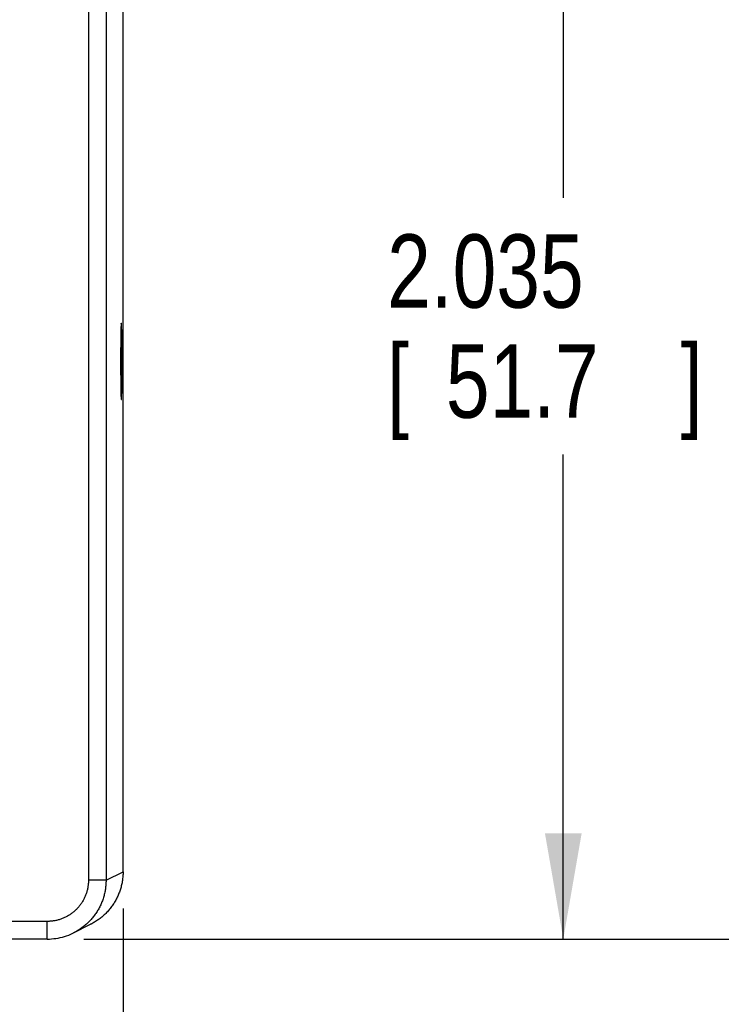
# Model space of a CAD drawing. Header units: inches. Extents: x 0 to 34, y 0 to 22.
# Tile 134 of 152: x 24.4 to 25.5, y 14 to 15.7. Entities that reach past the tile are written whole.
import ezdxf

# ---------------------------------------------------------------- set-up
doc = ezdxf.new("R2010")
doc.units = ezdxf.units.IN
doc.header["$LTSCALE"] = 1.87
doc.header["$MEASUREMENT"] = 0
doc.layers.get('0').update_dxf_attribs({"linetype": 'CONTINUOUS'})
doc.layers.add('DIMENSIONS', color=7, linetype='CONTINUOUS')
doc.styles.get("Standard").update_dxf_attribs({"font": 'txt', "width": 0.8})
doc.dimstyles.new('DIMSTYLE_1', dxfattribs={"dimtxt": 0.125, "dimasz": 0.18, "dimexe": 0.18, "dimexo": 0.0625, "dimgap": 0.09, "dimtad": 0, "dimtih": 1, "dimtoh": 1, "dimdec": 3, "dimzin": 4, "dimdsep": 46, "dimtxsty": 'STANDARD', "dimblk": '_FILLED', "dimblk1": '_FILLED', "dimblk2": '_FILLED', "dimcen": 0.09, "dimadec": 0, "dimazin": 0, "dimtp": 0.01, "dimtm": 0.01, "dimtfac": 1, "dimtdec": 3, "dimtofl": 0, "dimtmove": 0, "dimatfit": 3, "dimldrblk": '_FILLED', "dimfxl": 1, "dimtolj": 1, "dimtzin": 4, "dimarcsym": 0})

# ---------------------------------------------------------------- blocks, each defined once
blk = doc.blocks.new('_FILLED')
at = {"color": 0, "linetype": 'BYBLOCK'}
blk.add_solid([(0, 0), (-1, 0.1736), (-1, -0.1736)], dxfattribs=at)
blk = doc.blocks.new('*D13')
at = {"layer": 'DIMENSIONS', "color": 2, "linetype": 'CONTINUOUS'}
for p, q in [((23.8668, 14.9434), (23.8668, 13.2507)), ((24.5278, 14.1776), (24.5278, 13.2507)), ((23.8668, 13.3757), (23.5068, 13.3757)), ((24.5278, 13.3757), (24.8878, 13.3757))]:
    blk.add_line(p, q, dxfattribs=at)
at = {"layer": 'DIMENSIONS', "color": 2, "linetype": 'CONTINUOUS', "xscale": 0.18, "yscale": 0.18, "zscale": 0.18}
blk.add_blockref('_FILLED', (23.8668, 13.3757), dxfattribs=at)
at = {"layer": 'DIMENSIONS', "color": 2, "linetype": 'CONTINUOUS', "xscale": 0.18, "yscale": 0.18, "zscale": 0.18, "rotation": 180}
blk.add_blockref('_FILLED', (24.5278, 13.3757), dxfattribs=at)
at = {"layer": 'DIMENSIONS', "color": 2, "linetype": 'CONTINUOUS', "width": 0.8}
for s, p in [('.661', (23.8517, 13.3132)), ('[', (23.8517, 13.1257)), (']', (24.4517, 13.1257)), ('16.79', (23.9517, 13.1257))]:
    blk.add_text(s, height=0.125, dxfattribs=at).set_placement(p)
blk = doc.blocks.new('*D15')
at = {"layer": 'DIMENSIONS', "color": 2, "linetype": 'CONTINUOUS'}
for p, q in [((23.9664, 16.1609), (25.4028, 16.1609)), ((25.2778, 16.1609), (25.2778, 15.3889)), ((25.2778, 14.1257), (25.2778, 14.9514)), ((24.4613, 14.1257), (25.4028, 14.1257))]:
    blk.add_line(p, q, dxfattribs=at)
at = {"layer": 'DIMENSIONS', "color": 2, "linetype": 'CONTINUOUS', "xscale": 0.18, "yscale": 0.18, "zscale": 0.18}
for p, rotation in [((25.2778, 16.1609), 90), ((25.2778, 14.1257), 270)]:
    blk.add_blockref('_FILLED', p, dxfattribs=dict(at, rotation=rotation))
at = {"layer": 'DIMENSIONS', "color": 2, "linetype": 'CONTINUOUS', "width": 0.8}
for s, p in [('2.035', (24.9778, 15.2014)), ('[', (24.9778, 15.0139)), ('51.7', (25.0778, 15.0139)), (']', (25.4778, 15.0139))]:
    blk.add_text(s, height=0.125, dxfattribs=at).set_placement(p)
blk = doc.blocks.new('*D16')
at = {"layer": 'DIMENSIONS', "color": 2, "linetype": 'CONTINUOUS'}
for p, q in [((24.4613, 17.5941), (26.1528, 17.5941)), ((26.0278, 17.5941), (26.0278, 16.4993)), ((26.0278, 14.1257), (26.0278, 16.0618)), ((24.4613, 14.1257), (26.1528, 14.1257))]:
    blk.add_line(p, q, dxfattribs=at)
at = {"layer": 'DIMENSIONS', "color": 2, "linetype": 'CONTINUOUS', "xscale": 0.18, "yscale": 0.18, "zscale": 0.18}
for p, rotation in [((26.0278, 17.5941), 90), ((26.0278, 14.1257), 270)]:
    blk.add_blockref('_FILLED', p, dxfattribs=dict(at, rotation=rotation))
at = {"layer": 'DIMENSIONS', "color": 2, "linetype": 'CONTINUOUS', "width": 0.8}
for s, p in [('3.468', (25.7278, 16.3118)), ('[', (25.7278, 16.1243)), (']', (26.2278, 16.1243)), ('88.1', (25.8278, 16.1243))]:
    blk.add_text(s, height=0.125, dxfattribs=at).set_placement(p)

msp = doc.modelspace()

# ---------------------------------------------------------------- linework, layer by layer
at = {"color": 7, "linetype": 'CONTINUOUS'}
for p, q in [((24.4688, 17.4941), (24.4688, 14.2257)), ((24.4988, 17.4941), (24.4988, 14.2257)), ((24.5278, 14.2401), (24.5278, 17.4797)), ((24.4988, 14.2257), (24.5278, 14.2402)), ((24.4988, 14.2257), (24.4688, 14.2257)), ((24.3988, 14.1557), (24.1151, 14.1557)), ((24.3988, 14.1257), (24.3988, 14.1557)), ((24.4435, 14.1362), (24.4725, 14.1507)), ((24.3988, 14.1257), (24.1153, 14.1257))]:
    msp.add_line(p, q, dxfattribs=at)
msp.add_lwpolyline([(24.3988, 14.1257), (24.4023, 14.1257), (24.4061, 14.1259), (24.4098, 14.1263), (24.4136, 14.1268), (24.4173, 14.1274), (24.4209, 14.1281), (24.4246, 14.129), (24.4282, 14.1301), (24.4317, 14.1312), (24.4353, 14.1325), (24.4387, 14.134), (24.4421, 14.1355), (24.4435, 14.1362)], dxfattribs=at)
for points, knots in [([(24.5248, 15.1749), (24.5248, 15.1749), (24.5247, 15.1748), (24.5247, 15.1746), (24.5247, 15.1743), (24.5246, 15.1739), (24.5246, 15.1734), (24.5245, 15.1727), (24.5245, 15.172), (24.5244, 15.1711), (24.5244, 15.1701), (24.5243, 15.1691), (24.5243, 15.1679), (24.5243, 15.1666), (24.5242, 15.1652), (24.5242, 15.1637), (24.5241, 15.1621), (24.5241, 15.1604), (24.5241, 15.1586), (24.524, 15.1568), (24.524, 15.1548), (24.524, 15.1528), (24.5239, 15.1507), (24.5239, 15.1485), (24.5239, 15.1463), (24.5239, 15.1439), (24.5238, 15.1416), (24.5238, 15.1391), (24.5238, 15.1366), (24.5238, 15.1341), (24.5237, 15.1315), (24.5237, 15.1289), (24.5237, 15.1263), (24.5237, 15.1236), (24.5237, 15.1209), (24.5237, 15.1181), (24.5237, 15.1154), (24.5237, 15.1127), (24.5237, 15.1099), (24.5237, 15.1071), (24.5237, 15.1044), (24.5237, 15.1017), (24.5237, 15.0989), (24.5237, 15.0962), (24.5237, 15.0935), (24.5237, 15.0909), (24.5237, 15.0883), (24.5238, 15.0857), (24.5238, 15.0832), (24.5238, 15.0807), (24.5238, 15.0782), (24.5239, 15.0759), (24.5239, 15.0735), (24.5239, 15.0713), (24.5239, 15.0691), (24.524, 15.067), (24.524, 15.065), (24.524, 15.063), (24.5241, 15.0612), (24.5241, 15.0594), (24.5241, 15.0577), (24.5242, 15.0561), (24.5242, 15.0546), (24.5243, 15.0532), (24.5243, 15.0519), (24.5243, 15.0507), (24.5244, 15.0497), (24.5244, 15.0487), (24.5245, 15.0478), (24.5245, 15.0471), (24.5246, 15.0464), (24.5246, 15.0459), (24.5247, 15.0455), (24.5247, 15.0452), (24.5247, 15.045), (24.5248, 15.0449), (24.5248, 15.0449)], [0, 0, 0, 0, 0.000583, 0.001983, 0.00426, 0.007422, 0.011467, 0.016388, 0.02218, 0.02883, 0.036328, 0.044662, 0.053812, 0.063769, 0.074511, 0.086015, 0.098271, 0.111245, 0.124921, 0.139275, 0.154273, 0.169899, 0.186118, 0.202899, 0.220221, 0.23804, 0.256335, 0.27507, 0.294203, 0.313716, 0.333559, 0.3537, 0.374111, 0.39474, 0.415566, 0.436543, 0.457628, 0.478798, 0.5, 0.521202, 0.542372, 0.563457, 0.584434, 0.60526, 0.625889, 0.6463, 0.666441, 0.686284, 0.705797, 0.72493, 0.743665, 0.76196, 0.779779, 0.797101, 0.813882, 0.830101, 0.845727, 0.860725, 0.875079, 0.888755, 0.901729, 0.913985, 0.925489, 0.936231, 0.946188, 0.955338, 0.963672, 0.97117, 0.97782, 0.983612, 0.988533, 0.992578, 0.99574, 0.998017, 0.999417, 1, 1, 1, 1]), ([(24.5248, 15.0449), (24.5248, 15.0449), (24.5249, 15.045), (24.5249, 15.0452), (24.525, 15.0455), (24.525, 15.0459), (24.5251, 15.0464), (24.5251, 15.0471), (24.5252, 15.0478), (24.5252, 15.0487), (24.5252, 15.0497), (24.5253, 15.0507), (24.5253, 15.0519), (24.5254, 15.0532), (24.5254, 15.0546), (24.5255, 15.0561), (24.5255, 15.0577), (24.5255, 15.0594), (24.5256, 15.0612), (24.5256, 15.063), (24.5256, 15.065), (24.5257, 15.067), (24.5257, 15.0691), (24.5257, 15.0713), (24.5258, 15.0735), (24.5258, 15.0759), (24.5258, 15.0782), (24.5258, 15.0807), (24.5259, 15.0832), (24.5259, 15.0857), (24.5259, 15.0883), (24.5259, 15.0909), (24.5259, 15.0935), (24.5259, 15.0962), (24.5259, 15.0989), (24.5259, 15.1017), (24.5259, 15.1044), (24.526, 15.1071), (24.526, 15.1099), (24.526, 15.1127), (24.5259, 15.1154), (24.5259, 15.1181), (24.5259, 15.1209), (24.5259, 15.1236), (24.5259, 15.1263), (24.5259, 15.1289), (24.5259, 15.1315), (24.5259, 15.1341), (24.5259, 15.1366), (24.5258, 15.1391), (24.5258, 15.1416), (24.5258, 15.1439), (24.5258, 15.1463), (24.5257, 15.1485), (24.5257, 15.1507), (24.5257, 15.1528), (24.5256, 15.1548), (24.5256, 15.1568), (24.5256, 15.1586), (24.5255, 15.1604), (24.5255, 15.1621), (24.5255, 15.1637), (24.5254, 15.1652), (24.5254, 15.1666), (24.5253, 15.1679), (24.5253, 15.1691), (24.5252, 15.1701), (24.5252, 15.1711), (24.5252, 15.172), (24.5251, 15.1727), (24.5251, 15.1734), (24.525, 15.1739), (24.525, 15.1743), (24.5249, 15.1746), (24.5249, 15.1748), (24.5248, 15.1749), (24.5248, 15.1749)], [0, 0, 0, 0, 0.000583, 0.001983, 0.00426, 0.007422, 0.011467, 0.016388, 0.02218, 0.02883, 0.036328, 0.044662, 0.053812, 0.063769, 0.074511, 0.086015, 0.098271, 0.111245, 0.124921, 0.139275, 0.154273, 0.169899, 0.186118, 0.202899, 0.220221, 0.23804, 0.256335, 0.27507, 0.294203, 0.313716, 0.333559, 0.3537, 0.374111, 0.39474, 0.415566, 0.436543, 0.457628, 0.478798, 0.5, 0.521202, 0.542372, 0.563457, 0.584434, 0.60526, 0.625889, 0.6463, 0.666441, 0.686284, 0.705797, 0.72493, 0.743665, 0.76196, 0.779779, 0.797101, 0.813882, 0.830101, 0.845727, 0.860725, 0.875079, 0.888755, 0.901729, 0.913985, 0.925489, 0.936231, 0.946188, 0.955338, 0.963672, 0.97117, 0.97782, 0.983612, 0.988533, 0.992578, 0.99574, 0.998017, 0.999417, 1, 1, 1, 1]), ([(24.5278, 14.2401), (24.5278, 14.2389), (24.5278, 14.2364), (24.5275, 14.2327), (24.5272, 14.229), (24.5267, 14.2252), (24.5261, 14.2216), (24.5253, 14.2179), (24.5244, 14.2143), (24.5234, 14.2107), (24.5222, 14.2071), (24.5209, 14.2036), (24.5195, 14.2002), (24.5179, 14.1968), (24.5162, 14.1934), (24.5144, 14.1901), (24.5125, 14.1869), (24.5104, 14.1838), (24.5083, 14.1808), (24.506, 14.1778), (24.5036, 14.1749), (24.5011, 14.1721), (24.4985, 14.1694), (24.4958, 14.1668), (24.493, 14.1643), (24.4902, 14.1619), (24.4872, 14.1597), (24.4841, 14.1575), (24.481, 14.1555), (24.4778, 14.1535), (24.475, 14.152), (24.4732, 14.151), (24.4725, 14.1507)], [0, 0, 0, 0, 0.033569, 0.067314, 0.101073, 0.134871, 0.168666, 0.202459, 0.236244, 0.270031, 0.303825, 0.337611, 0.371405, 0.405191, 0.438985, 0.472776, 0.506567, 0.540362, 0.57415, 0.607948, 0.641737, 0.675534, 0.709328, 0.743122, 0.77692, 0.810712, 0.844514, 0.878304, 0.912097, 0.94589, 0.979678, 1, 1, 1, 1]), ([(24.4688, 14.2257), (24.4688, 14.2247), (24.4688, 14.2228), (24.4686, 14.2199), (24.4683, 14.217), (24.4679, 14.2141), (24.4674, 14.2113), (24.4667, 14.2085), (24.4659, 14.2057), (24.4651, 14.2029), (24.4641, 14.2002), (24.463, 14.1975), (24.4617, 14.1949), (24.4604, 14.1923), (24.459, 14.1898), (24.4575, 14.1874), (24.4558, 14.185), (24.4541, 14.1827), (24.4523, 14.1804), (24.4504, 14.1782), (24.4483, 14.1762), (24.4463, 14.1742), (24.4441, 14.1722), (24.4418, 14.1704), (24.4395, 14.1687), (24.4371, 14.167), (24.4347, 14.1655), (24.4322, 14.1641), (24.4296, 14.1628), (24.427, 14.1615), (24.4243, 14.1604), (24.4216, 14.1594), (24.4188, 14.1586), (24.416, 14.1578), (24.4132, 14.1571), (24.4104, 14.1566), (24.4075, 14.1562), (24.4046, 14.1559), (24.4017, 14.1557), (24.3998, 14.1557), (24.3988, 14.1557)], [0, 0, 0, 0, 0.026312, 0.052632, 0.078951, 0.105263, 0.131564, 0.157861, 0.184164, 0.210477, 0.2368, 0.263127, 0.289445, 0.315754, 0.342064, 0.368379, 0.394694, 0.421007, 0.447319, 0.473635, 0.499952, 0.526268, 0.552583, 0.578897, 0.605211, 0.631527, 0.657843, 0.684155, 0.71047, 0.736793, 0.763125, 0.789452, 0.81577, 0.842078, 0.868381, 0.894688, 0.921006, 0.947334, 0.973667, 1, 1, 1, 1]), ([(24.4988, 14.2257), (24.4988, 14.2244), (24.4988, 14.2219), (24.4986, 14.2182), (24.4982, 14.2145), (24.4977, 14.2108), (24.4971, 14.2071), (24.4964, 14.2034), (24.4954, 14.1998), (24.4944, 14.1962), (24.4932, 14.1926), (24.4919, 14.1891), (24.4905, 14.1857), (24.4889, 14.1823), (24.4873, 14.1789), (24.4855, 14.1756), (24.4835, 14.1724), (24.4815, 14.1693), (24.4793, 14.1663), (24.477, 14.1633), (24.4746, 14.1604), (24.4722, 14.1576), (24.4696, 14.1549), (24.4669, 14.1523), (24.4641, 14.1499), (24.4612, 14.1475), (24.4582, 14.1452), (24.4552, 14.143), (24.4521, 14.141), (24.4488, 14.139), (24.446, 14.1375), (24.4442, 14.1366), (24.4435, 14.1362)], [0, 0, 0, 0, 0.033789, 0.067579, 0.101368, 0.135154, 0.168941, 0.202728, 0.236516, 0.270306, 0.304097, 0.337891, 0.371684, 0.40547, 0.439246, 0.473021, 0.506799, 0.540577, 0.574348, 0.608114, 0.64188, 0.675648, 0.709415, 0.743178, 0.776939, 0.810699, 0.84446, 0.878228, 0.912002, 0.945777, 0.979548, 1, 1, 1, 1])]:
    msp.add_open_spline(points, degree=3, knots=knots, dxfattribs=at)

# ---------------------------------------------------------------- dimensions: what is measured, and where the dimension line sits
at = {"layer": 'DIMENSIONS', "color": 2, "linetype": 'CONTINUOUS'}
for base, p1, p2, angle, picture, middle in [((26.0278, 14.1257), (24.4613, 17.5941), (24.4613, 14.1257), 270, '*D16', (26.0278, 16.2806)), ((25.2778, 14.1257), (23.9664, 16.1609), (24.4613, 14.1257), 270, '*D15', (25.2778, 15.1701)), ((23.8668, 13.3757), (24.5278, 14.1776), (23.8668, 14.9434), 180, '*D13', (24.2017, 13.2819))]:
    dim = msp.add_linear_dim(base=base, p1=p1, p2=p2, angle=angle, dimstyle='DIMSTYLE_1', dxfattribs=at)
    dim.commit()
    dim.dimension.update_dxf_attribs({"geometry": picture, "text_midpoint": middle, "dimtype": 160})

doc.saveas('drawing.dxf')
